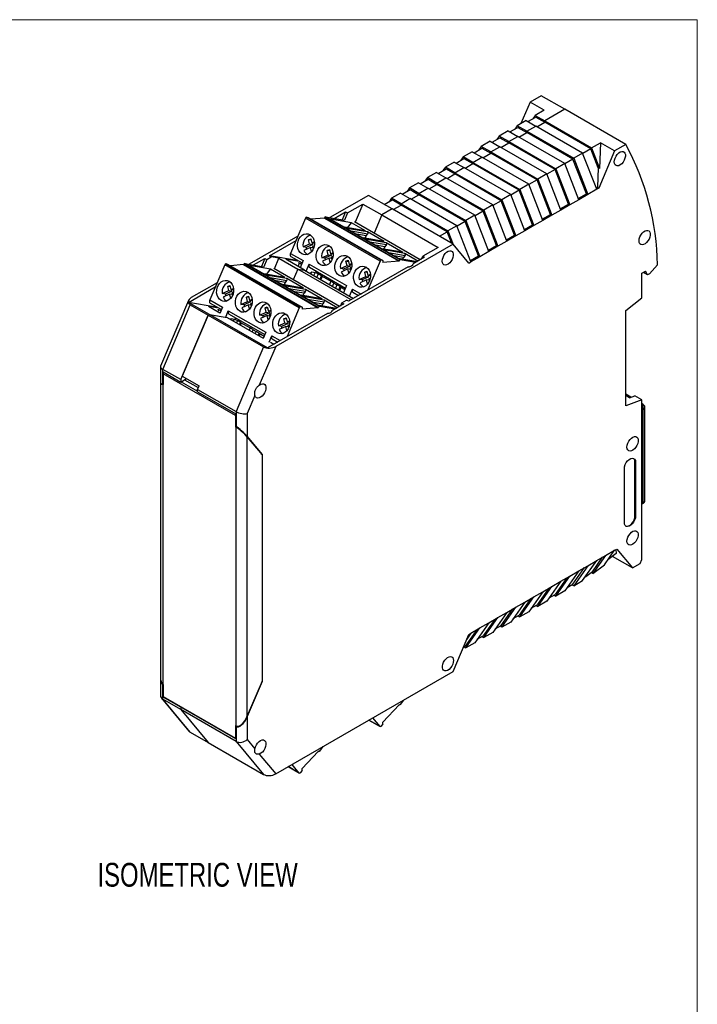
# Model space of a CAD drawing. Header units: millimetres. Extents: x 0 to 432, y 0 to 279.
# Tile 4 of 4: x 304 to 432, y 93 to 279. Entities that reach past the tile are written whole.
import ezdxf

# ---------------------------------------------------------------- set-up
doc = ezdxf.new("R2010")
doc.units = ezdxf.units.MM
doc.layers.add('TEXT', color=140, linetype='Continuous', lineweight=25)
doc.styles.add('SLDTEXTSTYLE0', font='TXT', dxfattribs={"width": 0.75})

msp = doc.modelspace()

# ---------------------------------------------------------------- linework, layer by layer
at = {"color": 7, "linetype": 'Continuous', "lineweight": 18}
for p in [(0, 279.4), (431.8, 0)]:
    msp.add_line(p, (431.8, 279.4), dxfattribs=at)
for p, q in [((402.31, 265.03), (400.19, 263.81)), ((406.76, 262.46), (402.31, 265.03)), ((400.19, 263.81), (398.47, 259.75)), ((402.84, 262.28), (400.19, 263.81)), ((399.78, 260.13), (401.27, 260.98)), ((401.15, 261.3), (400.69, 260.65)), ((402.84, 262.28), (401.15, 261.3)), ((401.15, 261.3), (402.95, 260.26)), ((401.27, 260.98), (402.95, 260.02)), ((406.76, 262.46), (402.95, 260.26)), ((418.29, 255.81), (406.76, 262.46)), ((396.39, 258.17), (397.87, 259.03)), ((397.75, 259.34), (397.29, 258.69)), ((399.45, 260.32), (397.75, 259.34)), ((399.55, 258.3), (397.75, 259.34)), ((397.87, 259.03), (399.55, 258.06)), ((399.45, 260.32), (401.25, 259.28)), ((399.55, 258.3), (401.25, 259.28)), ((410.12, 254.16), (401.25, 259.28)), ((401.46, 259.16), (402.95, 260.02)), ((402.95, 260.26), (411.82, 255.14)), ((402.95, 260.02), (402.95, 260.26)), ((411.7, 254.96), (402.95, 260.02)), ((393, 256.21), (394.48, 257.07)), ((394.36, 257.38), (393.9, 256.73)), ((396.05, 258.36), (394.36, 257.38)), ((396.16, 256.34), (394.36, 257.38)), ((394.48, 257.07), (396.16, 256.1)), ((396.05, 258.36), (397.86, 257.32)), ((396.16, 256.34), (397.86, 257.32)), ((406.73, 252.2), (397.86, 257.32)), ((398.07, 257.2), (399.55, 258.06)), ((399.55, 258.3), (408.43, 253.18)), ((399.55, 258.06), (399.55, 258.3)), ((408.3, 253.01), (399.55, 258.06)), ((390.96, 255.42), (390.51, 254.77)), ((392.66, 256.4), (390.96, 255.42)), ((392.76, 254.38), (390.96, 255.42)), ((392.66, 256.4), (394.46, 255.36)), ((392.76, 254.38), (394.46, 255.36)), ((403.33, 250.24), (394.46, 255.36)), ((394.67, 255.24), (396.16, 256.1)), ((396.16, 256.34), (405.03, 251.22)), ((396.16, 256.1), (396.16, 256.34)), ((404.91, 251.05), (396.16, 256.1)), ((411.82, 255.14), (413.52, 256.12)), ((411.82, 255.14), (413.33, 251.25)), ((413.52, 256.12), (413.33, 251.25)), ((416.17, 254.59), (413.52, 256.12)), ((418.29, 255.81), (416.17, 254.59)), ((387.57, 253.46), (387.11, 252.81)), ((389.27, 254.44), (387.57, 253.46)), ((389.37, 252.42), (387.57, 253.46)), ((389.27, 254.44), (391.07, 253.4)), ((389.37, 252.42), (391.07, 253.4)), ((389.6, 254.25), (391.09, 255.11)), ((399.94, 248.28), (391.07, 253.4)), ((391.09, 255.11), (392.76, 254.14)), ((391.28, 253.28), (392.76, 254.14)), ((392.76, 254.38), (401.64, 249.26)), ((392.76, 254.14), (392.76, 254.38)), ((401.51, 249.09), (392.76, 254.14)), ((410.12, 254.16), (408.43, 253.18)), ((412.78, 247.32), (410.12, 254.16)), ((411.7, 254.96), (410.15, 254.07)), ((413.08, 251.39), (411.7, 254.96)), ((416.17, 254.59), (413.18, 247.56)), ((384.18, 251.5), (383.72, 250.85)), ((385.87, 252.48), (384.18, 251.5)), ((385.98, 250.46), (384.18, 251.5)), ((385.87, 252.48), (387.67, 251.44)), ((385.98, 250.46), (387.67, 251.44)), ((386.21, 252.29), (387.69, 253.15)), ((396.55, 246.32), (387.67, 251.44)), ((387.69, 253.15), (389.37, 252.18)), ((387.89, 251.32), (389.37, 252.18)), ((389.37, 252.42), (398.24, 247.3)), ((389.37, 252.18), (389.37, 252.42)), ((398.12, 247.13), (389.37, 252.18)), ((406.73, 252.2), (405.03, 251.22)), ((409.38, 245.36), (406.73, 252.2)), ((408.3, 253.01), (406.76, 252.12)), ((410.83, 246.48), (408.3, 253.01)), ((408.43, 253.18), (411.08, 246.34)), ((380.78, 249.54), (380.32, 248.89)), ((382.48, 250.52), (380.78, 249.54)), ((382.58, 248.5), (380.78, 249.54)), ((382.48, 250.52), (384.28, 249.48)), ((382.81, 250.33), (384.3, 251.19)), ((384.3, 251.19), (385.98, 250.22)), ((384.49, 249.36), (385.98, 250.22)), ((385.98, 250.46), (394.85, 245.34)), ((385.98, 250.22), (385.98, 250.46)), ((394.73, 245.17), (385.98, 250.22)), ((403.33, 250.24), (401.64, 249.26)), ((405.99, 243.4), (403.33, 250.24)), ((404.91, 251.05), (403.37, 250.16)), ((407.44, 244.52), (404.91, 251.05)), ((405.03, 251.22), (407.68, 244.38)), ((413.08, 251.39), (412.94, 247.7)), ((413.33, 251.25), (413.08, 251.39)), ((379.08, 248.56), (377.39, 247.58)), ((379.08, 248.56), (380.89, 247.52)), ((379.42, 248.37), (380.9, 249.23)), ((380.9, 249.23), (382.58, 248.26)), ((381.1, 247.4), (382.58, 248.26)), ((382.58, 248.5), (384.28, 249.48)), ((382.58, 248.5), (391.45, 243.38)), ((382.58, 248.26), (382.58, 248.5)), ((391.33, 243.21), (382.58, 248.26)), ((393.15, 244.36), (384.28, 249.48)), ((399.94, 248.28), (398.24, 247.3)), ((402.59, 241.44), (399.94, 248.28)), ((401.51, 249.09), (399.97, 248.2)), ((404.05, 242.56), (401.51, 249.09)), ((401.64, 249.26), (404.29, 242.42)), ((412.69, 247.55), (412.94, 247.7)), ((412.94, 247.7), (413.18, 247.56)), ((369.64, 246.18), (362.36, 241.97)), ((374.1, 243.61), (369.64, 246.18)), ((375.69, 246.61), (373.99, 245.63)), ((375.69, 246.61), (377.49, 245.57)), ((376.02, 246.41), (377.51, 247.27)), ((377.39, 247.58), (376.93, 246.93)), ((379.19, 246.55), (377.39, 247.58)), ((377.51, 247.27), (379.19, 246.3)), ((377.7, 245.44), (379.19, 246.3)), ((379.19, 246.55), (380.89, 247.52)), ((379.19, 246.55), (388.06, 241.42)), ((379.19, 246.3), (379.19, 246.55)), ((387.94, 241.25), (379.19, 246.3)), ((389.76, 242.4), (380.89, 247.52)), ((396.55, 246.32), (394.85, 245.34)), ((399.2, 239.48), (396.55, 246.32)), ((398.12, 247.13), (396.58, 246.24)), ((400.65, 240.6), (398.12, 247.13)), ((398.24, 247.3), (400.9, 240.46)), ((409.29, 245.59), (410.83, 246.48)), ((411.08, 246.34), (409.38, 245.36)), ((411.08, 246.34), (410.83, 246.48)), ((412.78, 247.32), (411.08, 246.34)), ((413.18, 247.56), (412.78, 247.32)), ((365.68, 242.87), (368.58, 244.54)), ((368.58, 244.54), (367.12, 241.1)), ((368.58, 244.54), (372.15, 242.48)), ((372.63, 244.45), (374.12, 245.31)), ((373.99, 245.63), (373.54, 244.98)), ((375.79, 244.59), (373.99, 245.63)), ((375.79, 244.34), (374.12, 245.31)), ((374.31, 243.48), (375.79, 244.34)), ((375.79, 244.59), (377.49, 245.57)), ((375.79, 244.34), (375.79, 244.59)), ((375.79, 244.59), (384.67, 239.46)), ((384.54, 239.29), (375.79, 244.34)), ((386.36, 240.44), (377.49, 245.57)), ((393.15, 244.36), (391.45, 243.38)), ((395.81, 237.52), (393.15, 244.36)), ((394.73, 245.17), (393.18, 244.28)), ((397.26, 238.64), (394.73, 245.17)), ((394.85, 245.34), (397.5, 238.5)), ((405.9, 243.63), (407.44, 244.52)), ((407.68, 244.38), (405.99, 243.4)), ((407.68, 244.38), (407.44, 244.52)), ((409.38, 245.36), (407.68, 244.38)), ((375.64, 233.97), (361.54, 242.12)), ((361.54, 242.12), (365.1, 241.5)), ((363.18, 241.83), (365.33, 243.08)), ((365.33, 243.08), (364.69, 241.57)), ((365.68, 242.87), (365.1, 241.5)), ((365.33, 243.08), (365.68, 242.87)), ((372.15, 242.48), (370.69, 239.04)), ((374.1, 243.61), (372.15, 242.48)), ((372.15, 242.48), (382.79, 236.34)), ((385.62, 236.95), (374.1, 243.61)), ((389.76, 242.4), (388.06, 241.42)), ((392.41, 235.56), (389.76, 242.4)), ((391.33, 243.21), (389.79, 242.32)), ((393.86, 236.68), (391.33, 243.21)), ((391.45, 243.38), (394.11, 236.54)), ((402.5, 241.67), (404.05, 242.56)), ((404.29, 242.42), (402.59, 241.44)), ((404.29, 242.42), (404.05, 242.56)), ((405.99, 243.4), (404.29, 242.42)), ((357.74, 241.87), (354.91, 235.21)), ((371.85, 233.73), (357.74, 241.87)), ((372.04, 233.89), (357.93, 242.03)), ((357.93, 242.03), (358.27, 242)), ((358.27, 242), (372.38, 233.85)), ((361.31, 241.89), (358.83, 241.68)), ((361.34, 241.96), (361.31, 241.89)), ((361.31, 241.89), (375.42, 233.75)), ((361.34, 241.96), (375.45, 233.81)), ((362.46, 241.69), (365.13, 240.15)), ((366.41, 241.01), (362.46, 241.69)), ((365.7, 240.06), (366.41, 241.01)), ((369.09, 239.47), (366.41, 241.01)), ((379.43, 233.99), (366.99, 241.17)), ((386.36, 240.44), (384.67, 239.46)), ((389.02, 233.6), (386.36, 240.44)), ((387.94, 241.25), (386.4, 240.36)), ((390.47, 234.73), (387.94, 241.25)), ((388.06, 241.42), (390.71, 234.58)), ((399.11, 239.71), (400.65, 240.6)), ((400.9, 240.46), (399.2, 239.48)), ((400.9, 240.46), (400.65, 240.6)), ((402.59, 241.44), (400.9, 240.46)), ((356.3, 238.47), (347.09, 233.16)), ((369.02, 239.49), (365.1, 240.17)), ((365.13, 240.15), (369.09, 239.47)), ((365.51, 239.93), (368.67, 238.11)), ((369.47, 239.25), (365.51, 239.93)), ((366.34, 239.45), (369.49, 238.91)), ((369.21, 238.51), (367.44, 238.82)), ((369, 238.06), (369.21, 238.51)), ((369.21, 238.51), (369.49, 238.91)), ((372.62, 237.42), (369.47, 239.25)), ((383.06, 238.43), (384.54, 239.29)), ((385.4, 237.08), (384.54, 239.29)), ((384.67, 239.46), (385.66, 236.91)), ((395.72, 237.75), (397.26, 238.64)), ((397.5, 238.5), (395.81, 237.52)), ((397.5, 238.5), (397.26, 238.64)), ((399.2, 239.48), (397.5, 238.5)), ((350.92, 234.75), (355.95, 237.66)), ((385.62, 236.95), (352.12, 217.61)), ((357.28, 236.42), (358.52, 236.98)), ((359.11, 236.88), (357.87, 236.31)), ((358.32, 237.79), (358.73, 237.97)), ((358.52, 236.98), (358.32, 237.79)), ((358.79, 237.71), (358.32, 237.79)), ((358.52, 236.98), (359.11, 236.88)), ((358.73, 237.97), (358.92, 237.17)), ((358.92, 237.17), (359.41, 237.39)), ((359.43, 237.08), (358.92, 237.17)), ((359.11, 236.88), (359.04, 237.15)), ((359.39, 236.66), (359.08, 236.52)), ((359.08, 236.52), (359.2, 236.03)), ((372.56, 237.45), (368.64, 238.13)), ((368.67, 238.11), (372.62, 237.42)), ((373, 237.21), (369.04, 237.89)), ((369.04, 237.89), (372.2, 236.07)), ((369.88, 237.41), (373.02, 236.87)), ((372.75, 236.47), (370.97, 236.78)), ((373.02, 236.87), (372.75, 236.47)), ((376.16, 235.38), (373, 237.21)), ((388.61, 233.37), (385.62, 236.95)), ((392.32, 235.79), (393.86, 236.68)), ((394.11, 236.54), (392.41, 235.56)), ((394.11, 236.54), (393.86, 236.68)), ((395.81, 237.52), (394.11, 236.54)), ((350.92, 234.75), (351.27, 234.55)), ((356.14, 233.86), (350.92, 234.75)), ((354.91, 235.21), (357.3, 233.83)), ((357.87, 236.31), (357.28, 236.42)), ((358.68, 236.33), (357.44, 235.77)), ((358.87, 235.53), (358.68, 236.33)), ((359.15, 236.25), (358.68, 236.33)), ((358.88, 235.53), (358.87, 235.53)), ((360.81, 234.38), (362.05, 234.94)), ((362.64, 234.84), (361.41, 234.27)), ((361.85, 235.75), (362.26, 235.93)), ((362.05, 234.94), (361.85, 235.75)), ((362.33, 235.66), (361.85, 235.75)), ((362.05, 234.94), (362.64, 234.84)), ((362.26, 235.93), (362.46, 235.13)), ((362.46, 235.13), (362.94, 235.35)), ((362.96, 235.04), (362.46, 235.13)), ((362.64, 234.84), (362.58, 235.11)), ((376.09, 235.41), (372.17, 236.08)), ((372.2, 236.07), (376.16, 235.38)), ((372.54, 236.02), (372.75, 236.47)), ((376.54, 235.17), (372.58, 235.85)), ((372.58, 235.85), (375.25, 234.3)), ((373.41, 235.37), (376.56, 234.83)), ((376.28, 234.43), (374.51, 234.73)), ((376.56, 234.83), (376.28, 234.43)), ((379, 233.74), (376.54, 235.17)), ((379.67, 234.13), (379.9, 234.67)), ((382.79, 236.34), (379.9, 234.67)), ((379.9, 234.67), (380.25, 234.46)), ((388.93, 233.84), (390.47, 234.73)), ((390.71, 234.58), (390.47, 234.73)), ((392.41, 235.56), (390.71, 234.58)), ((342.47, 233.05), (339.64, 226.39)), ((356.57, 224.91), (342.47, 233.05)), ((356.76, 225.07), (342.66, 233.22)), ((342.66, 233.22), (343, 233.18)), ((343, 233.18), (357.1, 225.04)), ((346.04, 233.07), (343.56, 232.86)), ((346.07, 233.14), (346.04, 233.07)), ((346.04, 233.07), (360.15, 224.93)), ((346.07, 233.14), (360.17, 224.99)), ((360.37, 225.16), (346.26, 233.3)), ((346.26, 233.3), (349.82, 232.68)), ((347.18, 232.88), (349.86, 231.33)), ((351.14, 232.19), (347.18, 232.88)), ((347.9, 233.02), (350.06, 234.26)), ((350.06, 234.26), (349.42, 232.75)), ((350.41, 234.05), (349.83, 232.68)), ((350.06, 234.26), (350.41, 234.05)), ((350.41, 234.05), (351.27, 234.55)), ((352.71, 234.3), (351.27, 234.55)), ((351.85, 232.28), (352.71, 234.3)), ((352.71, 234.3), (356.28, 232.24)), ((356.24, 233.7), (353.99, 234.08)), ((357.56, 232.02), (353.99, 234.08)), ((354.97, 234.63), (357.11, 233.39)), ((356.05, 234), (356.23, 233.7)), ((356.35, 233.5), (356.61, 233.35)), ((356.35, 232.72), (356.61, 233.35)), ((357, 233.13), (356.61, 233.35)), ((357.3, 233.83), (356.73, 232.5)), ((357.86, 231.85), (358.43, 233.18)), ((358.43, 233.18), (365.5, 229.1)), ((361.41, 234.27), (360.81, 234.38)), ((362.21, 234.29), (360.97, 233.73)), ((362.41, 233.49), (362.21, 234.29)), ((362.68, 234.21), (362.21, 234.29)), ((362.42, 233.49), (362.41, 233.49)), ((362.93, 234.62), (362.62, 234.48)), ((362.62, 234.48), (362.74, 233.99)), ((364.35, 232.34), (365.59, 232.9)), ((366.18, 232.8), (364.94, 232.23)), ((365.39, 233.7), (365.8, 233.89)), ((365.59, 232.9), (365.39, 233.7)), ((365.86, 233.62), (365.39, 233.7)), ((365.59, 232.9), (366.18, 232.8)), ((365.8, 233.89), (365.99, 233.09)), ((365.99, 233.09), (366.48, 233.31)), ((366.5, 233), (365.99, 233.09)), ((366.18, 232.8), (366.11, 233.07)), ((371.85, 233.73), (369.53, 228.28)), ((372.38, 233.85), (372.04, 233.89)), ((372.38, 233.85), (372.36, 233.48)), ((375.42, 233.75), (372.36, 233.48)), ((375.25, 234.3), (378.89, 233.68)), ((375.42, 233.75), (375.45, 233.81)), ((378.54, 233.47), (375.64, 233.97)), ((376.15, 234.15), (376.28, 234.43)), ((378, 233.01), (378.09, 233.22)), ((380.25, 234.46), (378.09, 233.22)), ((388.61, 233.37), (389.02, 233.6)), ((390.71, 234.58), (389.02, 233.6)), ((422.75, 231.36), (424.27, 233.06)), ((353.75, 230.67), (349.83, 231.35)), ((349.86, 231.33), (353.82, 230.65)), ((350.23, 231.11), (353.39, 229.29)), ((354.19, 230.43), (350.23, 231.11)), ((350.43, 231.25), (351.14, 232.19)), ((353.82, 230.65), (351.14, 232.19)), ((364.16, 225.17), (351.72, 232.36)), ((356.28, 232.24), (355.43, 230.22)), ((366.34, 226.43), (356.28, 232.24)), ((356.28, 232.24), (357.56, 232.02)), ((357.56, 232.02), (366.79, 226.69)), ((358.48, 232.6), (365.31, 228.65)), ((358.66, 231.38), (358.66, 231.38)), ((358.82, 231.58), (358.72, 231.35)), ((359.87, 231.47), (358.96, 231.63)), ((359.32, 231.01), (359.54, 231.53)), ((359.57, 231.97), (359.87, 231.47)), ((359.87, 231.47), (360.15, 231.31)), ((360.15, 231.31), (359.88, 230.68)), ((360.75, 230.96), (360.15, 231.31)), ((360.48, 230.33), (360.75, 230.96)), ((360.75, 230.96), (362.52, 229.94)), ((364.94, 232.23), (364.35, 232.34)), ((365.75, 232.25), (364.51, 231.68)), ((365.94, 231.45), (365.75, 232.25)), ((366.22, 232.17), (365.75, 232.25)), ((377.15, 232.67), (365.84, 226.14)), ((365.95, 231.45), (365.94, 231.45)), ((366.46, 232.58), (366.15, 232.44)), ((366.15, 232.44), (366.27, 231.95)), ((368.93, 231.66), (369.33, 231.85)), ((369.12, 230.86), (368.93, 231.66)), ((369.4, 231.58), (368.93, 231.66)), ((369.33, 231.85), (369.53, 231.05)), ((369.53, 231.05), (370.01, 231.27)), ((370.03, 230.96), (369.53, 231.05)), ((369.72, 230.76), (369.65, 231.02)), ((421.33, 231.44), (422.04, 231.85)), ((421.33, 226.8), (421.33, 231.44)), ((422.4, 231.16), (421.62, 231.61)), ((422.4, 231.16), (422.04, 231.85)), ((422.75, 231.36), (422.4, 231.16)), ((341.02, 229.66), (336.14, 226.84)), ((343.05, 228.97), (343.45, 229.15)), ((343.45, 229.15), (343.65, 228.35)), ((351.07, 230.63), (354.21, 230.09)), ((353.94, 229.69), (352.17, 230)), ((357.28, 228.63), (353.36, 229.31)), ((353.39, 229.29), (357.35, 228.61)), ((353.73, 229.24), (353.94, 229.69)), ((357.73, 228.39), (353.77, 229.07)), ((353.77, 229.07), (356.93, 227.25)), ((353.94, 229.69), (354.21, 230.09)), ((357.35, 228.61), (354.19, 230.43)), ((360.66, 230.23), (360.93, 230.86)), ((362.52, 229.94), (362.26, 229.31)), ((363.12, 229.59), (362.52, 229.94)), ((362.85, 228.96), (363.12, 229.59)), ((363.12, 229.59), (363.69, 229.26)), ((363.69, 229.26), (363.42, 228.64)), ((364.28, 228.92), (363.69, 229.26)), ((365.5, 229.1), (364.93, 227.76)), ((367.89, 230.29), (369.12, 230.86)), ((368.48, 230.19), (367.89, 230.29)), ((369.28, 230.21), (368.04, 229.64)), ((369.72, 230.76), (368.48, 230.19)), ((369.12, 230.86), (369.72, 230.76)), ((369.48, 229.4), (369.28, 230.21)), ((369.75, 230.13), (369.28, 230.21)), ((369.49, 229.41), (369.48, 229.4)), ((370, 230.54), (369.69, 230.39)), ((369.69, 230.39), (369.81, 229.91)), ((335.64, 225.94), (340.68, 228.85)), ((342, 227.6), (343.24, 228.17)), ((342.6, 227.5), (342, 227.6)), ((343.4, 227.51), (342.16, 226.95)), ((343.84, 228.06), (342.6, 227.5)), ((343.24, 228.17), (343.05, 228.97)), ((343.52, 228.89), (343.05, 228.97)), ((343.24, 228.17), (343.84, 228.06)), ((343.6, 226.71), (343.4, 227.51)), ((343.87, 227.43), (343.4, 227.51)), ((343.65, 228.35), (344.13, 228.57)), ((344.15, 228.26), (343.65, 228.35)), ((343.84, 228.06), (343.77, 228.33)), ((344.12, 227.84), (343.81, 227.7)), ((343.81, 227.7), (343.93, 227.22)), ((354.6, 228.59), (357.75, 228.05)), ((357.47, 227.65), (355.7, 227.96)), ((360.82, 226.59), (356.9, 227.27)), ((356.93, 227.25), (360.89, 226.57)), ((357.26, 227.2), (357.47, 227.65)), ((357.75, 228.05), (357.47, 227.65)), ((360.89, 226.57), (357.73, 228.39)), ((364.02, 228.29), (364.28, 228.92)), ((364.2, 228.19), (364.46, 228.81)), ((364.28, 228.92), (365.2, 228.39)), ((366.07, 227.11), (366.63, 228.44)), ((366.63, 228.44), (368.23, 227.52)), ((366.69, 227.86), (367.75, 227.25)), ((335.6, 226.3), (330.33, 213.87)), ((330.75, 213.27), (335.94, 225.5)), ((339.57, 223.67), (335.64, 225.94)), ((340.87, 225.04), (335.64, 225.94)), ((335.94, 225.5), (339.33, 223.54)), ((339.64, 226.39), (342.02, 225.01)), ((339.69, 225.81), (341.84, 224.57)), ((343.61, 226.71), (343.6, 226.71)), ((345.54, 225.56), (346.78, 226.12)), ((346.13, 225.46), (345.54, 225.56)), ((346.94, 225.47), (345.7, 224.91)), ((347.37, 226.02), (346.13, 225.46)), ((346.58, 226.93), (346.99, 227.11)), ((346.78, 226.12), (346.58, 226.93)), ((347.05, 226.85), (346.58, 226.93)), ((346.78, 226.12), (347.37, 226.02)), ((347.13, 224.67), (346.94, 225.47)), ((347.41, 225.39), (346.94, 225.47)), ((346.99, 227.11), (347.18, 226.31)), ((347.18, 226.31), (347.67, 226.53)), ((347.69, 226.22), (347.18, 226.31)), ((347.37, 226.02), (347.31, 226.29)), ((347.65, 225.8), (347.34, 225.66)), ((347.34, 225.66), (347.46, 225.18)), ((361.26, 226.35), (357.31, 227.03)), ((357.31, 227.03), (359.98, 225.49)), ((358.14, 226.55), (361.29, 226.01)), ((361.01, 225.61), (359.24, 225.92)), ((359.98, 225.49), (363.62, 224.86)), ((360.88, 225.33), (361.01, 225.61)), ((361.29, 226.01), (361.01, 225.61)), ((363.73, 224.93), (361.26, 226.35)), ((364.98, 225.64), (362.82, 224.4)), ((364.39, 225.31), (364.62, 225.85)), ((364.62, 225.85), (365.48, 226.35)), ((364.62, 225.85), (364.98, 225.64)), ((365.84, 226.14), (365.48, 226.35)), ((365.48, 226.35), (366.03, 226.25)), ((367.06, 226.85), (367.07, 226.88)), ((418.26, 224.39), (421.33, 226.8)), ((334.15, 211.32), (339.33, 223.54)), ((339.33, 223.54), (334.44, 212)), ((339.33, 223.54), (339.57, 223.67)), ((339.33, 223.54), (349.8, 217.5)), ((340.96, 224.88), (339.39, 225.15)), ((341.55, 223.9), (339.39, 225.15)), ((350.56, 217.33), (339.57, 223.67)), ((339.57, 223.67), (342.96, 223.09)), ((340.78, 225.18), (340.96, 224.88)), ((341.08, 224.68), (341.34, 224.53)), ((341.17, 224.12), (341.34, 224.53)), ((341.72, 224.31), (341.34, 224.53)), ((342.02, 225.01), (341.52, 223.82)), ((342.65, 223.16), (343.15, 224.36)), ((343.15, 224.36), (350.23, 220.28)), ((343.21, 223.78), (350.04, 219.84)), ((347.14, 224.67), (347.13, 224.67)), ((349.08, 223.52), (350.31, 224.08)), ((349.67, 223.42), (349.08, 223.52)), ((350.91, 223.98), (349.67, 223.42)), ((350.12, 224.89), (350.52, 225.07)), ((350.31, 224.08), (350.12, 224.89)), ((350.59, 224.81), (350.12, 224.89)), ((350.31, 224.08), (350.91, 223.98)), ((350.52, 225.07), (350.72, 224.27)), ((361.87, 223.85), (350.56, 217.33)), ((350.72, 224.27), (351.2, 224.49)), ((351.22, 224.18), (350.72, 224.27)), ((350.91, 223.98), (350.84, 224.25)), ((351.19, 223.76), (350.88, 223.62)), ((350.88, 223.62), (351, 223.14)), ((356.57, 224.91), (354.26, 219.46)), ((357.1, 225.04), (356.76, 225.07)), ((357.1, 225.04), (357.09, 224.66)), ((360.15, 224.93), (357.09, 224.66)), ((360.15, 224.93), (360.17, 224.99)), ((363.26, 224.66), (360.37, 225.16)), ((362.73, 224.2), (362.82, 224.4)), ((418.26, 206.35), (418.26, 224.39)), ((342.96, 223.09), (342.91, 223.12)), ((342.96, 223.09), (349.75, 219.17)), ((343.55, 222.77), (343.54, 222.75)), ((344.59, 222.65), (343.68, 222.81)), ((344.14, 222.41), (344.27, 222.71)), ((344.3, 223.15), (344.59, 222.65)), ((344.59, 222.65), (344.88, 222.49)), ((344.88, 222.49), (344.7, 222.08)), ((345.47, 222.14), (344.88, 222.49)), ((345.3, 221.74), (345.47, 222.14)), ((345.47, 222.14), (347.25, 221.12)), ((345.48, 221.63), (345.66, 222.04)), ((350.47, 223.43), (349.24, 222.87)), ((350.67, 222.63), (350.47, 223.43)), ((350.94, 223.35), (350.47, 223.43)), ((350.68, 222.63), (350.67, 222.63)), ((352.61, 221.48), (353.85, 222.04)), ((354.44, 221.94), (353.2, 221.37)), ((353.65, 222.85), (354.06, 223.03)), ((353.85, 222.04), (353.65, 222.85)), ((354.12, 222.76), (353.65, 222.85)), ((353.85, 222.04), (354.44, 221.94)), ((354.06, 223.03), (354.26, 222.23)), ((354.26, 222.23), (354.74, 222.45)), ((354.76, 222.14), (354.26, 222.23)), ((354.44, 221.94), (354.38, 222.21)), ((354.72, 221.72), (354.41, 221.58)), ((347.25, 221.12), (347.08, 220.71)), ((347.85, 220.77), (347.25, 221.12)), ((347.67, 220.37), (347.85, 220.77)), ((347.85, 220.77), (348.41, 220.45)), ((348.41, 220.45), (348.24, 220.04)), ((349.01, 220.1), (348.41, 220.45)), ((348.84, 219.7), (349.01, 220.1)), ((349.01, 220.1), (349.93, 219.57)), ((349.02, 219.59), (349.19, 220)), ((350.23, 220.28), (349.72, 219.08)), ((353.2, 221.37), (352.61, 221.48)), ((354.01, 221.39), (352.77, 220.83)), ((354.21, 220.59), (354.01, 221.39)), ((354.48, 221.31), (354.01, 221.39)), ((354.21, 220.59), (354.21, 220.59)), ((354.41, 221.58), (354.53, 221.09)), ((350.85, 218.43), (351.36, 219.63)), ((351.11, 218.38), (351.75, 218.01)), ((351.36, 219.63), (352.95, 218.7)), ((351.41, 219.04), (352.48, 218.43)), ((351.79, 218.03), (351.8, 218.06)), ((349.8, 217.5), (344.61, 205.27)), ((352.12, 217.61), (349.01, 210.29)), ((330.31, 213.78), (330.31, 210.52)), ((334.15, 211.32), (330.75, 213.27)), ((330.75, 210.46), (330.75, 213.27)), ((330.82, 212.78), (330.82, 210.42)), ((330.82, 212.78), (334.15, 210.87)), ((344.51, 204.52), (330.86, 212.4)), ((330.86, 210.27), (330.86, 212.4)), ((330.75, 210.46), (330.82, 210.42)), ((334.15, 210.87), (335.27, 211.52)), ((334.15, 211.32), (334.15, 210.87)), ((334.25, 210.93), (337.33, 209.15)), ((334.44, 212), (337.62, 210.16)), ((334.89, 211.3), (337.47, 209.81)), ((330.32, 210.39), (330.32, 154.99)), ((330.75, 210.33), (330.75, 153.83)), ((330.86, 210.27), (330.75, 210.33)), ((330.86, 210.37), (330.82, 210.42)), ((337.33, 209.48), (337.62, 210.16)), ((337.33, 209.48), (344.61, 205.27)), ((337.33, 209.03), (337.33, 209.48)), ((337.33, 209.03), (344.54, 204.87)), ((348.18, 208.31), (346.73, 204.91)), ((419.23, 207.99), (418.26, 208.55)), ((418.96, 207.89), (418.26, 208.3)), ((421.33, 207.5), (418.26, 206.35)), ((418.96, 207.89), (419.99, 208.27)), ((421.33, 207.5), (419.99, 208.27)), ((421.33, 177.33), (421.33, 207.5)), ((421.51, 206.67), (421.33, 206.78)), ((344.54, 202.5), (344.54, 204.87)), ((344.61, 205.27), (344.61, 202.46)), ((346.73, 204.91), (346.73, 200.57)), ((421.51, 206.43), (421.33, 206.53)), ((421.33, 206.49), (421.51, 206.43)), ((421.51, 206.43), (421.51, 205.61)), ((421.51, 205.61), (421.51, 187.89)), ((421.89, 188.43), (421.89, 206.14)), ((344.51, 204.52), (344.51, 202.39)), ((344.61, 202.33), (344.51, 202.39)), ((344.54, 202.5), (344.61, 202.46)), ((344.54, 202.5), (344.74, 202.25)), ((344.61, 145.83), (344.61, 202.33)), ((346.73, 200.57), (349.56, 197.17)), ((346.74, 147.71), (346.74, 200.45)), ((346.74, 200.45), (349.53, 197.09)), ((349.37, 197.29), (349.56, 197.17)), ((349.53, 197.09), (349.53, 154.29)), ((349.56, 197.17), (349.56, 154.26)), ((420.02, 195.77), (420.13, 195.71)), ((420.02, 185.57), (420.02, 195.77)), ((420.13, 195.71), (420.13, 185.51)), ((418.01, 184.28), (418.01, 194.49)), ((421.51, 187.89), (421.33, 187.79)), ((420.02, 185.57), (420.13, 185.51)), ((414.25, 176.33), (416.17, 179.06)), ((414.47, 178.08), (416.17, 179.06)), ((416.17, 179.06), (416.58, 179.29)), ((416.38, 179.18), (416.49, 178.46)), ((416.58, 179.29), (419.56, 175.71)), ((410.12, 173.32), (412.78, 177.1)), ((411.08, 176.12), (412.78, 177.1)), ((411.97, 175), (413.89, 177.74)), ((414.47, 178.08), (412.08, 174.67)), ((412.78, 177.1), (414.47, 178.08)), ((416.49, 178.46), (414.89, 177.23)), ((419.56, 175.71), (415.77, 177.9)), ((421, 176.54), (421.33, 177.33)), ((409.38, 175.14), (406.73, 171.36)), ((407.68, 174.16), (409.38, 175.14)), ((408.3, 172.66), (410.5, 175.78)), ((411.08, 176.12), (408.43, 172.34)), ((409.38, 175.14), (411.08, 176.12)), ((412.08, 174.67), (414.25, 176.33)), ((419.56, 175.71), (421, 176.54)), ((407.11, 173.82), (404.91, 170.7)), ((405.03, 170.38), (407.68, 174.16)), ((405.99, 173.18), (407.68, 174.16)), ((408.43, 172.34), (410.12, 173.32)), ((410.73, 174.06), (410.58, 173.97)), ((411.97, 175), (410.73, 174.06)), ((412.08, 174.67), (411.77, 174.85)), ((403.71, 171.86), (401.51, 168.74)), ((401.64, 168.42), (404.29, 172.2)), ((402.59, 171.22), (404.29, 172.2)), ((405.99, 173.18), (403.33, 169.4)), ((404.29, 172.2), (405.99, 173.18)), ((406.73, 171.36), (405.03, 170.38)), ((407.18, 172.01), (408.3, 172.66)), ((408.43, 172.34), (408.09, 172.54)), ((400.32, 169.9), (398.12, 166.78)), ((398.24, 166.46), (400.9, 170.24)), ((399.2, 169.26), (400.9, 170.24)), ((402.59, 171.22), (399.94, 167.44)), ((400.9, 170.24), (402.59, 171.22)), ((403.79, 170.05), (404.91, 170.7)), ((404.7, 170.58), (405.03, 170.38)), ((394.73, 164.82), (396.92, 167.95)), ((394.85, 164.5), (397.5, 168.28)), ((395.81, 167.3), (397.5, 168.28)), ((399.2, 169.26), (396.55, 165.48)), ((397.5, 168.28), (399.2, 169.26)), ((400.4, 168.09), (401.51, 168.74)), ((401.3, 168.62), (401.64, 168.42)), ((403.33, 169.4), (401.64, 168.42)), ((393.53, 165.99), (391.33, 162.86)), ((391.45, 162.55), (394.11, 166.32)), ((392.41, 165.34), (394.11, 166.32)), ((395.81, 167.3), (393.15, 163.52)), ((394.11, 166.32), (395.81, 167.3)), ((397, 166.13), (398.12, 166.78)), ((397.91, 166.66), (398.24, 166.46)), ((399.94, 167.44), (398.24, 166.46)), ((390.13, 164.03), (387.94, 160.9)), ((388.06, 160.59), (390.71, 164.36)), ((389.02, 163.38), (390.71, 164.36)), ((392.41, 165.34), (389.76, 161.57)), ((390.71, 164.36), (392.41, 165.34)), ((393.61, 164.17), (394.73, 164.82)), ((394.85, 164.5), (394.51, 164.7)), ((396.55, 165.48), (394.85, 164.5)), ((385.62, 156.11), (388.61, 163.15)), ((389.02, 163.38), (388.24, 162.27)), ((388.61, 163.15), (389.02, 163.38)), ((390.21, 162.22), (391.33, 162.86)), ((391.12, 162.74), (391.45, 162.55)), ((393.15, 163.52), (391.45, 162.55)), ((387.56, 160.68), (387.94, 160.9)), ((387.73, 160.78), (388.06, 160.59)), ((389.76, 161.57), (388.06, 160.59)), ((330.31, 154.87), (330.31, 151.61)), ((352.12, 136.78), (385.62, 156.11)), ((330.75, 153.83), (330.86, 153.77)), ((330.75, 153.71), (330.82, 153.67)), ((330.75, 150.89), (330.75, 153.71)), ((330.82, 153.67), (330.86, 153.76)), ((330.82, 153.67), (330.82, 151.3)), ((330.86, 151.4), (330.86, 153.77)), ((349.56, 154.26), (346.73, 147.59)), ((349.53, 154.29), (346.74, 147.71)), ((349.56, 154.26), (349.52, 154.28)), ((330.5, 151.1), (335.69, 144.86)), ((334.15, 148.93), (330.75, 150.89)), ((335.94, 144.66), (330.75, 150.89)), ((330.82, 151.3), (330.93, 151.36)), ((334.15, 149.38), (330.82, 151.3)), ((330.86, 151.4), (344.51, 143.52)), ((334.15, 149.38), (334.25, 149.44)), ((334.15, 149.38), (334.15, 148.93)), ((344.54, 143.38), (334.15, 149.38)), ((375.42, 149.84), (372.36, 146.57)), ((375.45, 149.81), (375.41, 149.83)), ((375.41, 149.82), (375.46, 149.79)), ((375.42, 149.84), (375.45, 149.81)), ((376.28, 150.72), (375.64, 149.87)), ((344.61, 142.89), (334.15, 148.93)), ((334.15, 148.93), (339.33, 142.7)), ((346.73, 147.59), (346.73, 143.25)), ((371.85, 145.73), (370.48, 147.37)), ((344.51, 145.89), (344.61, 145.83)), ((344.51, 145.89), (344.51, 143.52)), ((344.58, 145.85), (344.54, 145.75)), ((344.54, 145.75), (344.61, 145.71)), ((344.54, 145.75), (344.54, 143.38)), ((344.61, 145.71), (344.61, 142.89)), ((369.74, 146.95), (371.86, 145.72)), ((371.85, 145.73), (369.74, 146.95)), ((372.38, 146.22), (372.04, 145.79)), ((372.38, 146.22), (372.36, 146.57)), ((335.94, 144.66), (339.33, 142.7)), ((344.51, 143.52), (344.54, 143.54)), ((339.33, 142.7), (349.8, 136.66)), ((344.61, 142.89), (349.8, 136.66)), ((346.73, 143.25), (348.18, 141.52)), ((361.01, 141.91), (360.37, 141.05)), ((349.01, 140.51), (352.12, 136.78)), ((360.15, 141.02), (357.09, 137.76)), ((360.13, 141.01), (360.19, 140.97)), ((360.17, 140.99), (360.14, 141.01)), ((360.15, 141.02), (360.17, 140.99)), ((354.47, 138.13), (356.59, 136.9)), ((356.57, 136.92), (354.47, 138.13)), ((356.57, 136.92), (355.21, 138.56)), ((357.1, 137.4), (356.76, 136.97)), ((357.1, 137.4), (357.09, 137.76))]:
    msp.add_line(p, q)
at = {"flags": 128}
for points in [[(416.1, 252.5), (416.14, 252.86), (416.25, 253.23), (416.44, 253.59), (416.67, 253.92), (416.94, 254.19), (417.23, 254.38), (417.51, 254.48), (417.77, 254.47), (417.98, 254.36), (418.13, 254.17), (418.21, 253.89), (418.21, 253.56), (418.13, 253.19), (417.98, 252.82), (417.77, 252.47), (417.51, 252.17), (417.23, 251.94), (416.94, 251.79), (416.67, 251.75), (416.44, 251.8), (416.25, 251.96), (416.14, 252.2), (416.1, 252.5)], [(357.05, 235.11), (356.73, 235.35), (356.48, 235.69), (356.3, 236.1), (356.21, 236.56), (356.22, 237.04), (356.32, 237.51), (356.5, 237.95), (356.77, 238.33), (357.09, 238.62), (357.45, 238.82), (357.84, 238.91), (358.23, 238.88), (358.59, 238.73), (358.9, 238.49), (359.16, 238.15), (359.33, 237.74), (359.42, 237.28), (359.41, 236.8), (359.31, 236.33), (359.13, 235.89), (358.87, 235.51), (358.54, 235.22), (358.18, 235.02), (357.79, 234.93), (357.41, 234.96), (357.05, 235.11)], [(420.8, 237.58), (420.84, 237.93), (420.96, 238.31), (421.14, 238.67), (421.37, 239), (421.65, 239.27), (421.93, 239.46), (422.22, 239.55), (422.47, 239.55), (422.68, 239.44), (422.83, 239.24), (422.91, 238.97), (422.91, 238.63), (422.83, 238.27), (422.68, 237.9), (422.47, 237.55), (422.22, 237.25), (421.93, 237.01), (421.65, 236.87), (421.37, 236.82), (421.14, 236.88), (420.96, 237.03), (420.84, 237.27), (420.8, 237.58)], [(360.58, 233.06), (360.27, 233.31), (360.01, 233.65), (359.84, 234.06), (359.75, 234.52), (359.76, 235), (359.85, 235.47), (360.04, 235.91), (360.3, 236.29), (360.63, 236.58), (360.99, 236.78), (361.38, 236.86), (361.76, 236.84), (362.12, 236.69), (362.44, 236.44), (362.69, 236.11), (362.87, 235.7), (362.95, 235.24), (362.95, 234.76), (362.85, 234.29), (362.66, 233.85), (362.4, 233.47), (362.08, 233.18), (361.71, 232.98), (361.33, 232.89), (360.94, 232.92), (360.58, 233.06)], [(354.91, 235.21), (354.87, 235.1), (354.85, 235), (354.84, 234.9), (354.85, 234.81), (354.88, 234.73), (354.92, 234.67), (354.97, 234.63)], [(364.12, 231.02), (363.8, 231.27), (363.55, 231.61), (363.37, 232.02), (363.29, 232.48), (363.29, 232.96), (363.39, 233.43), (363.58, 233.87), (363.84, 234.24), (364.16, 234.54), (364.53, 234.74), (364.91, 234.82), (365.3, 234.79), (365.66, 234.65), (365.97, 234.4), (366.23, 234.06), (366.4, 233.65), (366.49, 233.2), (366.48, 232.72), (366.38, 232.25), (366.2, 231.81), (365.94, 231.43), (365.61, 231.13), (365.25, 230.94), (364.86, 230.85), (364.48, 230.88), (364.12, 231.02)], [(383.57, 233.73), (383.61, 234.08), (383.73, 234.45), (383.91, 234.82), (384.14, 235.15), (384.42, 235.41), (384.71, 235.6), (384.99, 235.7), (385.24, 235.69), (385.46, 235.59), (385.61, 235.39), (385.68, 235.11), (385.68, 234.78), (385.61, 234.41), (385.46, 234.04), (385.24, 233.69), (384.99, 233.39), (384.71, 233.16), (384.42, 233.02), (384.14, 232.97), (383.91, 233.03), (383.73, 233.18), (383.61, 233.42), (383.57, 233.73)], [(358.43, 233.18), (358.39, 233.07), (358.37, 232.96), (358.36, 232.86), (358.37, 232.77), (358.39, 232.7), (358.43, 232.64), (358.48, 232.6)], [(367.65, 228.98), (367.34, 229.23), (367.08, 229.57), (366.91, 229.98), (366.82, 230.44), (366.83, 230.92), (366.93, 231.39), (367.11, 231.83), (367.37, 232.2), (367.7, 232.5), (368.06, 232.7), (368.45, 232.78), (368.83, 232.75), (369.19, 232.61), (369.51, 232.36), (369.76, 232.02), (369.94, 231.61), (370.02, 231.16), (370.02, 230.68), (369.92, 230.2), (369.73, 229.77), (369.47, 229.39), (369.15, 229.09), (368.78, 228.9), (368.4, 228.81), (368.01, 228.84), (367.65, 228.98)], [(341.77, 226.29), (341.46, 226.54), (341.2, 226.88), (341.03, 227.29), (340.94, 227.74), (340.95, 228.22), (341.05, 228.69), (341.23, 229.13), (341.49, 229.51), (341.82, 229.8), (342.18, 230), (342.57, 230.09), (342.95, 230.06), (343.31, 229.92), (343.63, 229.67), (343.88, 229.33), (344.06, 228.92), (344.14, 228.46), (344.14, 227.98), (344.04, 227.51), (343.85, 227.07), (343.59, 226.7), (343.27, 226.4), (342.9, 226.2), (342.52, 226.12), (342.13, 226.15), (341.77, 226.29)], [(345.31, 224.25), (344.99, 224.5), (344.74, 224.83), (344.56, 225.24), (344.48, 225.7), (344.48, 226.18), (344.58, 226.65), (344.77, 227.09), (345.03, 227.47), (345.35, 227.76), (345.72, 227.96), (346.1, 228.05), (346.49, 228.02), (346.85, 227.88), (347.16, 227.63), (347.42, 227.29), (347.59, 226.88), (347.68, 226.42), (347.67, 225.94), (347.57, 225.47), (347.39, 225.03), (347.13, 224.65), (346.8, 224.36), (346.44, 224.16), (346.05, 224.08), (345.67, 224.1), (345.31, 224.25)], [(366.63, 228.44), (366.59, 228.34), (366.57, 228.23), (366.56, 228.13), (366.57, 228.04), (366.6, 227.96), (366.64, 227.9), (366.69, 227.86)], [(339.64, 226.39), (339.6, 226.28), (339.58, 226.18), (339.57, 226.08), (339.58, 225.99), (339.6, 225.91), (339.64, 225.85), (339.69, 225.81)], [(348.84, 222.21), (348.53, 222.45), (348.27, 222.79), (348.1, 223.2), (348.01, 223.66), (348.02, 224.14), (348.12, 224.61), (348.3, 225.05), (348.56, 225.43), (348.89, 225.72), (349.25, 225.92), (349.64, 226.01), (350.02, 225.98), (350.38, 225.83), (350.7, 225.59), (350.95, 225.25), (351.13, 224.84), (351.21, 224.38), (351.21, 223.9), (351.11, 223.43), (350.92, 222.99), (350.66, 222.61), (350.34, 222.32), (349.97, 222.12), (349.59, 222.03), (349.2, 222.06), (348.84, 222.21)], [(343.15, 224.36), (343.12, 224.25), (343.09, 224.15), (343.09, 224.05), (343.1, 223.96), (343.12, 223.88), (343.16, 223.82), (343.21, 223.78)], [(352.38, 220.16), (352.06, 220.41), (351.81, 220.75), (351.63, 221.16), (351.55, 221.62), (351.55, 222.1), (351.65, 222.57), (351.84, 223.01), (352.1, 223.39), (352.42, 223.68), (352.79, 223.88), (353.17, 223.97), (353.56, 223.94), (353.92, 223.79), (354.24, 223.55), (354.49, 223.21), (354.66, 222.8), (354.75, 222.34), (354.74, 221.86), (354.65, 221.39), (354.46, 220.95), (354.2, 220.57), (353.88, 220.28), (353.51, 220.08), (353.12, 219.99), (352.74, 220.02), (352.38, 220.16)], [(351.36, 219.63), (351.32, 219.52), (351.3, 219.41), (351.29, 219.31), (351.3, 219.22), (351.32, 219.15), (351.36, 219.08), (351.41, 219.04)], [(349.01, 210.29), (349.3, 210.47), (349.59, 210.56), (349.84, 210.54), (350.05, 210.43), (350.19, 210.22), (350.26, 209.94), (350.25, 209.6), (350.17, 209.23), (350.01, 208.86), (349.79, 208.51), (349.53, 208.21), (349.24, 207.99), (348.96, 207.86), (348.69, 207.83), (348.46, 207.89), (348.28, 208.06), (348.18, 208.31)], [(418.5, 198.57), (418.54, 198.92), (418.66, 199.3), (418.84, 199.66), (419.08, 199.99), (419.35, 200.26), (419.64, 200.45), (419.92, 200.54), (420.18, 200.54), (420.39, 200.43), (420.54, 200.23), (420.61, 199.96), (420.61, 199.62), (420.54, 199.26), (420.39, 198.89), (420.18, 198.54), (419.92, 198.23), (419.64, 198), (419.35, 197.86), (419.08, 197.81), (418.84, 197.87), (418.66, 198.02), (418.54, 198.26), (418.5, 198.57)], [(418.01, 194.49), (418.05, 194.86), (418.18, 195.25), (418.37, 195.63), (418.63, 195.96), (418.92, 196.23), (419.22, 196.4), (419.51, 196.47), (419.76, 196.43), (419.96, 196.28), (420.09, 196.03), (420.13, 195.71)], [(420.13, 185.51), (420.09, 185.14), (419.96, 184.75), (419.76, 184.37), (419.51, 184.03), (419.22, 183.77), (418.92, 183.6), (418.63, 183.53), (418.37, 183.57), (418.18, 183.72), (418.05, 183.96), (418.01, 184.28)], [(418.27, 183.63), (418.27, 183.63), (418.52, 183.59), (418.81, 183.66), (419.11, 183.83), (419.4, 184.1), (419.66, 184.43), (419.86, 184.81), (419.98, 185.2), (420.02, 185.57)], [(418.5, 180.77), (418.54, 181.12), (418.66, 181.5), (418.84, 181.86), (419.08, 182.19), (419.35, 182.46), (419.64, 182.65), (419.92, 182.74), (420.18, 182.74), (420.39, 182.63), (420.54, 182.43), (420.61, 182.16), (420.61, 181.82), (420.54, 181.46), (420.39, 181.09), (420.18, 180.74), (419.92, 180.43), (419.64, 180.2), (419.35, 180.06), (419.08, 180.01), (418.84, 180.07), (418.66, 180.22), (418.54, 180.46), (418.5, 180.77)], [(385.72, 158.21), (385.68, 157.86), (385.56, 157.49), (385.38, 157.12), (385.15, 156.79), (384.87, 156.52), (384.58, 156.33), (384.3, 156.24), (384.05, 156.24), (383.83, 156.35), (383.68, 156.55), (383.61, 156.83), (383.61, 157.16), (383.68, 157.52), (383.83, 157.9), (384.05, 158.25), (384.3, 158.55), (384.58, 158.78), (384.87, 158.92), (385.15, 158.97), (385.38, 158.91), (385.56, 158.76), (385.68, 158.52), (385.72, 158.21)], [(375.64, 149.87), (375.62, 149.84), (375.59, 149.82), (375.56, 149.8), (375.54, 149.79), (375.51, 149.78), (375.48, 149.78), (375.46, 149.79), (375.45, 149.81)], [(372.04, 145.79), (372.01, 145.76), (371.99, 145.74), (371.96, 145.72), (371.93, 145.71), (371.91, 145.71), (371.88, 145.71), (371.86, 145.72), (371.85, 145.73)], [(348.18, 141.52), (348.28, 141.89), (348.46, 142.26), (348.69, 142.6), (348.96, 142.87), (349.24, 143.07), (349.53, 143.18), (349.79, 143.19), (350.01, 143.09), (350.17, 142.9), (350.25, 142.63), (350.26, 142.3), (350.19, 141.94), (350.05, 141.56), (349.84, 141.21), (349.59, 140.9), (349.3, 140.66), (349.01, 140.51)], [(360.37, 141.05), (360.34, 141.03), (360.32, 141), (360.29, 140.98), (360.26, 140.97), (360.24, 140.96), (360.21, 140.97), (360.19, 140.97), (360.17, 140.99)], [(356.76, 136.97), (356.74, 136.95), (356.71, 136.92), (356.69, 136.91), (356.66, 136.9), (356.63, 136.89), (356.61, 136.89), (356.59, 136.9), (356.57, 136.92)]]:
    msp.add_lwpolyline(points, dxfattribs=at)
for centre, radius, start, end in [((375.39, 232.36), 48.88, 0.8109, 28.6585), ((361.56, 241.89), 0.225, 95.2149, 163.6761), ((357.96, 241.8), 0.231, 97.6883, 162.9874), ((359.19, 236.74), 1.94, 103.1675, 189.6538), ((362.72, 234.7), 1.94, 103.1675, 189.6538), ((358.84, 236.32), 1.51, 201.7594, 241.5513), ((360.04, 236.49), 2.18, 184.6964, 193.4122), ((342.69, 232.99), 0.231, 97.6883, 162.9874), ((346.28, 233.08), 0.225, 95.2149, 163.6761), ((362.37, 234.28), 1.51, 201.7594, 241.5513), ((363.58, 234.45), 2.18, 184.6964, 193.4122), ((366.26, 232.66), 1.94, 103.1675, 189.6538), ((372.07, 233.66), 0.231, 97.6883, 162.9874), ((375.66, 233.75), 0.225, 95.2149, 163.6761), ((358.99, 231.29), 0.338, 95.2541, 163.8112), ((365.91, 232.24), 1.51, 201.7594, 241.5513), ((367.11, 232.41), 2.18, 184.6964, 193.4122), ((369.79, 230.62), 1.94, 103.1675, 189.6538), ((343.91, 227.92), 1.94, 103.1675, 189.6538), ((369.44, 230.2), 1.51, 201.7594, 241.5513), ((370.65, 230.37), 2.18, 184.6964, 193.4122), ((344.77, 227.68), 2.18, 184.6964, 193.4122), ((347.45, 225.88), 1.94, 103.1675, 189.6538), ((343.56, 227.51), 1.51, 201.7594, 241.5513), ((348.3, 225.63), 2.18, 184.6964, 193.4122), ((350.98, 223.84), 1.94, 103.1675, 189.6538), ((367.17, 226.62), 0.278, 97.9141, 142.0805), ((347.1, 225.47), 1.51, 201.7594, 241.5513), ((354.52, 221.8), 1.94, 103.1675, 189.6538), ((356.79, 224.84), 0.231, 97.6883, 162.9874), ((360.39, 224.93), 0.225, 95.2149, 163.6761), ((343.67, 222.6), 0.205, 85.797, 131.4634), ((350.64, 223.43), 1.51, 201.7594, 241.5513), ((351.84, 223.59), 2.18, 184.6964, 193.4122), ((354.17, 221.38), 1.51, 201.7594, 241.5513), ((355.37, 221.55), 2.18, 184.6964, 193.4122), ((351.88, 217.85), 0.221, 94.7114, 130.5996), ((331.32, 212.37), 0.464, 136.8638, 177.3025), ((421.31, 206.14), 0.568, 290.7834, 69.2166), ((344.91, 204.51), 0.399, 156.9178, 178.7236), ((419.26, 195.85), 0.766, 354.3761, 48.9851), ((421.24, 188.49), 0.654, 294.3747, 354.3052)]:
    msp.add_arc(centre, radius, start, end)
for centre, major_axis, ratio, start_param, end_param in [((368.87, 239.21), (0.266, 0.214), 0.693134, 0.262196, 0.548043), ((369.25, 238.99), (0.266, 0.214), 0.693134, 5.114211, 6.545381), ((372.41, 237.17), (0.266, 0.214), 0.693134, 0.262196, 0.548043), ((372.78, 236.95), (0.266, 0.214), 0.693134, 5.114211, 6.545381), ((375.94, 235.13), (0.266, 0.214), 0.693134, 0.262196, 0.548043), ((376.32, 234.91), (0.266, 0.214), 0.693134, 5.114211, 6.545381), ((377.26, 233.15), (0.822, 0.121), 0.560161, 4.486764, 6.168901), ((353.6, 230.39), (0.266, 0.214), 0.693134, 0.262196, 0.548043), ((353.97, 230.18), (0.266, 0.214), 0.693134, 5.114211, 6.545381), ((357.13, 228.35), (0.266, 0.214), 0.693134, 0.262196, 0.548043), ((357.51, 228.14), (0.266, 0.214), 0.693134, 5.114211, 6.545381), ((337.2, 226.23), (1.64, 0.24), 0.560161, 2.18624, 3.757036), ((360.67, 226.31), (0.266, 0.214), 0.693134, 0.262196, 0.548043), ((361.05, 226.09), (0.266, 0.214), 0.693134, 5.114211, 6.545381), ((361.99, 224.33), (0.822, 0.121), 0.560161, 4.486764, 6.168901), ((351.06, 218.23), (1.64, 0.24), 0.560161, 3.757036, 5.327832), ((331.81, 213.52), (1.5, -0.3), 0.392597, 3.061875, 4.006708), ((331.81, 209.18), (1.48, -1.39), 0.169946, 2.514413, 3.439046), ((331.82, 209.06), (1.48, -1.39), 0.169946, 2.514413, 3.299811), ((345.67, 205.52), (1.5, -0.3), 0.392597, 4.006708, 5.577505), ((345.67, 201.18), (1.48, -1.39), 0.169946, 0.943616, 2.514413), ((345.67, 201.06), (1.48, -1.39), 0.169946, 0.943616, 2.514413), ((331.81, 156.21), (0.99, 2.53), 0.446187, 2.218879, 3.073035), ((331.82, 156.33), (0.99, 2.53), 0.446187, 2.287637, 3.073035), ((331.81, 151.87), (1.45, 0.53), 0.704705, 2.89192, 3.677319), ((345.67, 148.33), (0.99, 2.53), 0.446187, 3.073035, 4.643832), ((345.67, 148.21), (0.99, 2.53), 0.446187, 3.073035, 4.643832), ((337.2, 145.39), (1.64, 0.24), 0.560161, 3.470982, 3.757036), ((345.67, 143.87), (1.45, 0.53), 0.704705, 3.677319, 5.248115), ((351.06, 137.39), (1.64, 0.24), 0.560161, 3.757036, 5.327832)]:
    msp.add_ellipse(centre, major_axis=major_axis, ratio=ratio, start_param=start_param, end_param=end_param)
for points in [[(348.18, 208.31), (348.16, 208.38), (348.15, 208.46), (348.13, 208.63), (348.13, 208.72), (348.14, 208.91), (348.15, 209), (348.19, 209.19), (348.23, 209.29), (348.34, 209.56), (348.46, 209.74), (348.65, 209.96), (348.73, 210.04), (348.87, 210.17), (348.94, 210.23), (349.01, 210.29)], [(349.01, 140.51), (348.94, 140.49), (348.87, 140.47), (348.73, 140.46), (348.66, 140.47), (348.52, 140.5), (348.46, 140.53), (348.35, 140.59), (348.3, 140.63), (348.19, 140.77), (348.14, 140.89), (348.13, 141.1), (348.13, 141.18), (348.15, 141.34), (348.16, 141.43), (348.18, 141.52)]]:
    msp.add_open_spline(points, degree=3, knots=[0, 0, 0, 0, 0.125, 0.125, 0.25, 0.25, 0.375, 0.375, 0.5, 0.5, 0.75, 0.75, 0.875, 0.875, 1, 1, 1, 1])

# ---------------------------------------------------------------- texts
at = {"layer": 'TEXT', "insert": (318.41, 119.93), "char_height": 4.5, "attachment_point": 1, "style": 'SLDTEXTSTYLE0'}
msp.add_mtext('ISOMETRIC VIEW', dxfattribs=at)

doc.saveas('drawing.dxf')
